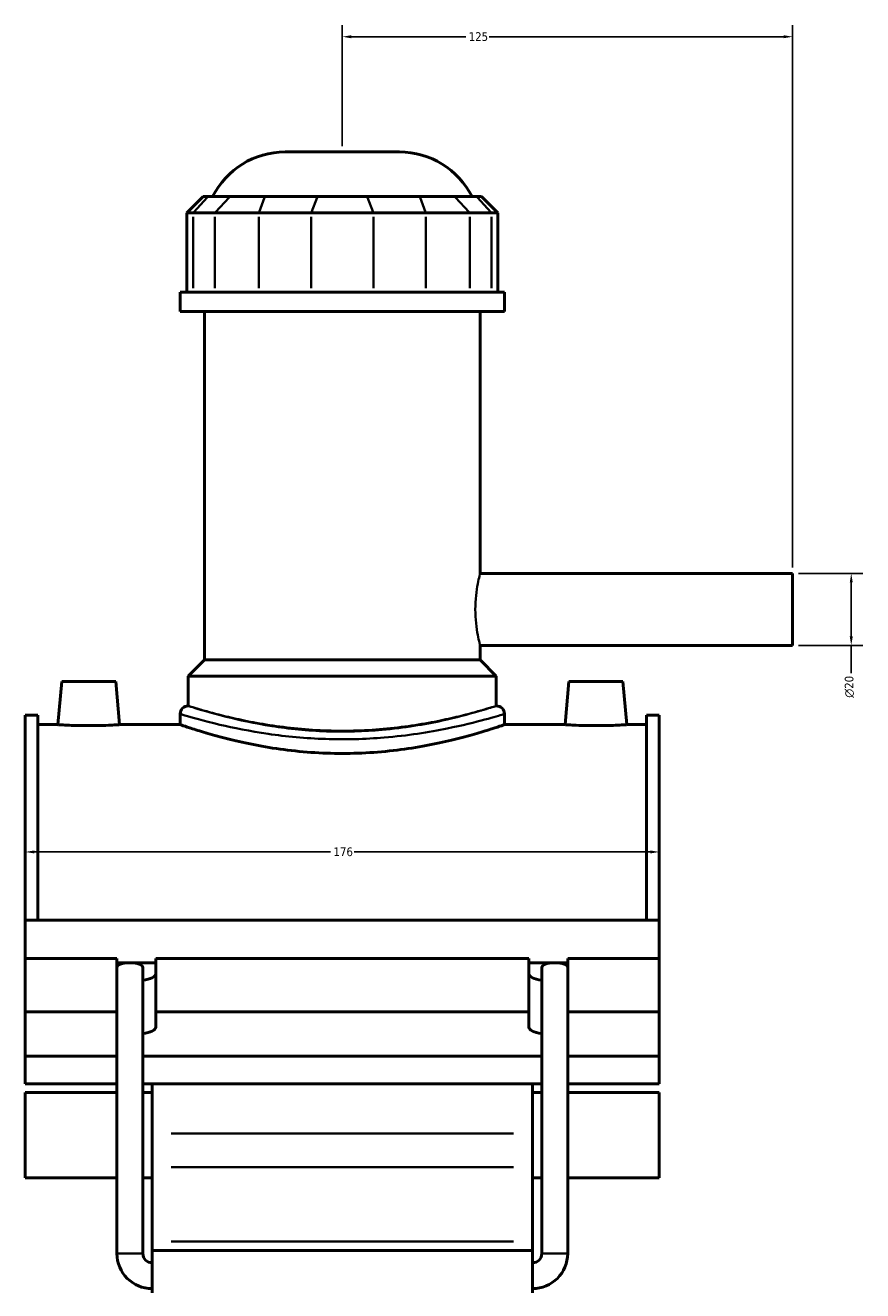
# Model space of a CAD drawing. Header units: millimetres. Extents: x -266 to 987, y -128 to 1189.
# Tile 2 of 7: x -266 to -34, y 314 to 665. Entities that reach past the tile are written whole.
import ezdxf

# ---------------------------------------------------------------- set-up
doc = ezdxf.new("R2010")
doc.units = ezdxf.units.MM
for name, color, linetype, lineweight in [('Dimension (ANSI)', 7, 'Continuous', 25), ('Visible (ANSI)', 7, 'Continuous', 50), ('Visible Narrow (ANSI)', 7, 'Continuous', 35)]:
    doc.layers.add(name, color=color, linetype=linetype, lineweight=lineweight)
doc.styles.add('Note Text (ANSI)', font='tahoma.ttf')
doc.dimstyles.new('Default - mm (ANSI)', dxfattribs={"dimtxt": 2.4, "dimasz": 2.5, "dimexe": 3.175, "dimexo": 1.6002, "dimgap": 0.8, "dimtad": 0, "dimtoh": 1, "dimdec": 0, "dimrnd": 1e-08, "dimzin": 4, "dimdsep": 46, "dimtxsty": 'Note Text (ANSI)', "dimcen": 0.09, "dimdle": 10, "dimclrd": 256, "dimclre": 256, "dimclrt": 5, "dimadec": 1, "dimazin": 1, "dimtfac": 1.27, "dimtofl": 0, "dimtmove": 0, "dimatfit": 3, "dimfxl": 1, "dimtolj": 1, "dimtzin": 4, "dimlwd": -1, "dimlwe": -1, "dimarcsym": 0})

# ---------------------------------------------------------------- blocks, each defined once
blk = doc.blocks.new('*D7')
at = {"layer": 'Defpoints', "color": 0, "transparency": 16777216}
for p in [(-266.45, 436.13), (-90.45, 436.13), (-90.45, 435.64)]:
    blk.add_point(p, dxfattribs=at)
at = {"layer": 'Dimension (ANSI)', "transparency": 16777216}
for p, q in [((-263.95, 435.64), (-181.71, 435.64)), ((-92.95, 435.64), (-175.18, 435.64))]:
    blk.add_line(p, q, dxfattribs=at)
for points in [[(-263.95, 436.06), (-263.95, 435.23), (-266.45, 435.64)], [(-92.95, 436.06), (-92.95, 435.23), (-90.45, 435.64)]]:
    blk.add_solid(points, dxfattribs=at)
at = {"layer": 'Dimension (ANSI)', "color": 5, "transparency": 16777216, "insert": (-180.91, 436.89), "char_height": 2.4, "attachment_point": 1, "style": 'Note Text (ANSI)'}
blk.add_mtext('\\A1;176', dxfattribs=at)
blk = doc.blocks.new('*D8')
at = {"layer": 'Defpoints', "color": 0, "transparency": 16777216}
for p in [(-178.45, 661.99), (-178.45, 629.99), (-53.45, 512.99)]:
    blk.add_point(p, dxfattribs=at)
at = {"layer": 'Dimension (ANSI)', "transparency": 16777216}
for p, q in [((-178.45, 631.59), (-178.45, 665.16)), ((-53.45, 514.59), (-53.45, 665.16)), ((-175.95, 661.99), (-144.18, 661.99)), ((-55.95, 661.99), (-137.71, 661.99))]:
    blk.add_line(p, q, dxfattribs=at)
for points in [[(-175.95, 662.41), (-175.95, 661.57), (-178.45, 661.99)], [(-55.95, 662.41), (-55.95, 661.57), (-53.45, 661.99)]]:
    blk.add_solid(points, dxfattribs=at)
at = {"layer": 'Dimension (ANSI)', "color": 5, "transparency": 16777216, "insert": (-143.38, 663.24), "char_height": 2.4, "attachment_point": 1, "style": 'Note Text (ANSI)'}
blk.add_mtext('\\A1;125', dxfattribs=at)
blk = doc.blocks.new('*D9')
at = {"layer": 'Defpoints', "color": 0, "transparency": 16777216}
for p in [(-53.45, 512.99), (-53.45, 492.99), (-37.18, 492.99)]:
    blk.add_point(p, dxfattribs=at)
at = {"layer": 'Dimension (ANSI)', "transparency": 16777216}
for p, q in [((-51.85, 512.99), (-34, 512.99)), ((-37.18, 510.49), (-37.18, 495.49)), ((-51.85, 492.99), (-34, 492.99)), ((-37.18, 492.99), (-37.18, 485.32))]:
    blk.add_line(p, q, dxfattribs=at)
for points in [[(-37.59, 510.49), (-36.76, 510.49), (-37.18, 512.99)], [(-37.59, 495.49), (-36.76, 495.49), (-37.18, 492.99)]]:
    blk.add_solid(points, dxfattribs=at)
at = {"layer": 'Dimension (ANSI)', "color": 5, "transparency": 16777216, "insert": (-38.98, 478.46), "char_height": 2.4, "attachment_point": 1, "rotation": 90, "style": 'Note Text (ANSI)'}
blk.add_mtext('\\A1;{\\fAIGDT|b0|i0;\\H2.4000;\\ln}\\fTahoma|b0|i0;\\H2.4000;20', dxfattribs=at)

msp = doc.modelspace()

# ---------------------------------------------------------------- linework, layer by layer
at = {"layer": 'Visible (ANSI)'}
for p, q in [((-194.35, 629.99), (-162.55, 629.99)), ((-217.09, 617.6), (-221.59, 613.1)), ((-217.09, 617.6), (-215.72, 617.6)), ((-209.68, 617.6), (-215.72, 617.6)), ((-209.68, 617.6), (-199.93, 617.6)), ((-185.34, 617.6), (-199.93, 617.6)), ((-185.34, 617.6), (-171.56, 617.6)), ((-156.96, 617.6), (-171.56, 617.6)), ((-156.96, 617.6), (-147.22, 617.6)), ((-141.17, 617.6), (-147.22, 617.6)), ((-141.17, 617.6), (-139.8, 617.6)), ((-139.8, 617.6), (-135.3, 613.1)), ((-219.88, 613.1), (-221.59, 613.1)), ((-221.59, 613.1), (-221.59, 591.05)), ((-219.88, 613.1), (-213.83, 613.1)), ((-201.66, 613.1), (-213.83, 613.1)), ((-201.66, 613.1), (-187.06, 613.1)), ((-169.84, 613.1), (-187.06, 613.1)), ((-169.84, 613.1), (-155.24, 613.1)), ((-143.06, 613.1), (-155.24, 613.1)), ((-143.06, 613.1), (-137.01, 613.1)), ((-135.3, 613.1), (-137.01, 613.1)), ((-135.3, 613.1), (-135.3, 591.05)), ((-133.45, 591.05), (-223.45, 591.05)), ((-223.45, 585.74), (-223.45, 591.05)), ((-133.45, 585.74), (-133.45, 591.05)), ((-133.45, 585.74), (-223.45, 585.74)), ((-216.7, 488.99), (-216.7, 585.74)), ((-140.2, 512.99), (-140.2, 585.74)), ((-140.2, 512.99), (-53.45, 512.99)), ((-53.45, 492.99), (-53.45, 512.99)), ((-140.2, 488.99), (-140.2, 492.99)), ((-140.2, 492.99), (-53.45, 492.99)), ((-216.7, 488.99), (-221.2, 484.49)), ((-140.2, 488.99), (-216.7, 488.99)), ((-140.2, 488.99), (-135.7, 484.49)), ((-256.35, 482.99), (-257.4, 470.99)), ((-256.35, 482.99), (-241.35, 482.99)), ((-241.35, 482.99), (-240.3, 470.99)), ((-135.7, 484.49), (-221.2, 484.49)), ((-221.2, 476.21), (-221.2, 484.49)), ((-135.7, 476.21), (-135.7, 484.49)), ((-115.55, 482.99), (-116.6, 470.99)), ((-100.55, 482.99), (-115.55, 482.99)), ((-100.55, 482.99), (-99.5, 470.99)), ((-266.45, 416.69), (-266.45, 473.6)), ((-262.93, 473.6), (-266.45, 473.6)), ((-262.93, 473.6), (-262.93, 416.69)), ((-262.93, 470.99), (-257.4, 470.99)), ((-240.3, 470.99), (-223.45, 470.99)), ((-223.45, 473.96), (-223.45, 470.99)), ((-133.45, 473.96), (-133.45, 470.99)), ((-133.45, 470.99), (-116.6, 470.99)), ((-99.5, 470.99), (-93.97, 470.99)), ((-93.97, 473.6), (-93.97, 416.69)), ((-90.45, 473.6), (-93.97, 473.6)), ((-90.45, 416.69), (-90.45, 473.6)), ((-266.45, 416.69), (-90.45, 416.69)), ((-266.45, 406.08), (-266.45, 416.69)), ((-90.45, 406.08), (-90.45, 416.69)), ((-266.45, 406.08), (-241.05, 406.08)), ((-266.45, 391.28), (-266.45, 406.08)), ((-241.05, 391.28), (-241.05, 406.08)), ((-241.05, 404.85), (-238.41, 404.85)), ((-236.4, 404.85), (-230.25, 404.85)), ((-230.25, 406.08), (-230.25, 391.28)), ((-230.25, 406.08), (-126.65, 406.08)), ((-126.65, 391.28), (-126.65, 406.08)), ((-126.65, 404.85), (-120.49, 404.85)), ((-118.48, 404.85), (-115.85, 404.85)), ((-115.85, 406.08), (-115.85, 391.28)), ((-115.85, 406.08), (-90.45, 406.08)), ((-90.45, 391.28), (-90.45, 406.08)), ((-241.01, 324.15), (-241.01, 403.59)), ((-233.81, 324.15), (-233.81, 403.59)), ((-123.09, 324.15), (-123.09, 403.59)), ((-115.89, 324.15), (-115.89, 403.59)), ((-266.45, 391.28), (-241.05, 391.28)), ((-266.45, 378.97), (-266.45, 391.28)), ((-241.05, 386.97), (-241.05, 391.28)), ((-230.25, 391.28), (-230.25, 386.97)), ((-230.25, 391.28), (-126.65, 391.28)), ((-126.65, 386.97), (-126.65, 391.28)), ((-115.85, 391.28), (-115.85, 386.97)), ((-115.85, 391.28), (-90.45, 391.28)), ((-90.45, 391.28), (-90.45, 378.97)), ((-241.01, 378.97), (-266.45, 378.97)), ((-266.45, 378.97), (-266.45, 371.28)), ((-123.09, 378.97), (-233.81, 378.97)), ((-90.45, 378.97), (-115.89, 378.97)), ((-90.45, 371.28), (-90.45, 378.97)), ((-266.45, 371.28), (-241.01, 371.28)), ((-233.81, 371.28), (-123.09, 371.28)), ((-231.25, 371.28), (-231.25, 357.5)), ((-125.65, 357.5), (-125.65, 371.28)), ((-115.89, 371.28), (-90.45, 371.28)), ((-266.45, 368.87), (-266.45, 345.16)), ((-266.45, 368.87), (-241.01, 368.87)), ((-233.81, 368.87), (-231.25, 368.87)), ((-125.65, 368.87), (-123.09, 368.87)), ((-115.89, 368.87), (-90.45, 368.87)), ((-90.45, 345.16), (-90.45, 368.87)), ((-231.25, 357.5), (-231.25, 348.15)), ((-125.65, 348.15), (-125.65, 357.5)), ((-231.25, 327.52), (-231.25, 348.15)), ((-125.65, 348.15), (-125.65, 327.52)), ((-266.45, 345.16), (-241.01, 345.16)), ((-233.81, 345.16), (-231.25, 345.16)), ((-125.65, 345.16), (-123.09, 345.16)), ((-115.89, 345.16), (-90.45, 345.16)), ((-231.25, 324.96), (-231.25, 327.52)), ((-125.65, 327.52), (-125.65, 324.96)), ((-231.25, 324.96), (-231.25, 313.27)), ((-231.25, 324.96), (-125.65, 324.96)), ((-125.65, 313.27), (-125.65, 324.96))]:
    msp.add_line(p, q, dxfattribs=at)
for centre, radius, start, end in [((-194.35, 607.49), 22.5, 90, 153.2991), ((-162.55, 607.49), 22.5, 26.7009, 90), ((-221.2, 473.96), 2.25, 90, 180), ((-135.7, 473.96), 2.25, 0, 90), ((-231.25, 324.15), 9.76, 180, 270), ((-231.25, 324.15), 2.56, 180, 270), ((-125.65, 324.15), 9.76, 270, 0), ((-125.65, 324.15), 2.56, 270, 0)]:
    msp.add_arc(centre, radius, start, end, dxfattribs=at)
for centre, major_axis, ratio, start_param, end_param in [((-237.41, 403.59), (3.6, 0), 0.36397, 1.853028, 3.141593), ((-237.41, 403.59), (3.6, 0), 0.36397, 1.288564, 1.853028), ((-237.41, 403.59), (3.6, 0), 0.36397, 0, 1.288564), ((-119.49, 403.59), (3.6, 0), 0.36397, 1.853028, 3.141593), ((-119.49, 403.59), (3.6, 0), 0.36397, 1.288564, 1.853028), ((-119.49, 403.59), (3.6, 0), 0.36397, 0, 1.288564), ((-235.65, 401.77), (-5.4, 0), 0.34202, 0, 0.121791), ((-235.65, 401.77), (5.4, 0), 0.34202, 5.060094, 6.283185), ((-121.25, 401.77), (-5.4, 0), 0.34202, 0, 1.223092), ((-121.25, 401.77), (5.4, 0), 0.34202, 6.161394, 6.283185), ((-235.65, 386.97), (-5.4, 0), 0.34202, 0, 0.121791), ((-235.65, 386.97), (5.4, 0), 0.34202, 5.060094, 6.283185), ((-121.25, 386.97), (-5.4, 0), 0.34202, 0, 1.223092), ((-121.25, 386.97), (5.4, 0), 0.34202, 6.161394, 6.283185)]:
    msp.add_ellipse(centre, major_axis=major_axis, ratio=ratio, start_param=start_param, end_param=end_param, dxfattribs=at)
for points, knots in [([(-240.3, 470.99), (-240.3, 470.99), (-240.51, 470.98), (-241.38, 470.92), (-242.04, 470.88), (-243.55, 470.81), (-244.52, 470.78), (-246.62, 470.72), (-247.77, 470.71), (-249.92, 470.71), (-251.07, 470.72), (-253.18, 470.78), (-254.14, 470.81), (-255.66, 470.88), (-256.31, 470.92), (-257.18, 470.98), (-257.4, 470.99), (-257.4, 470.99)], [1.290507, 1.290507, 1.290507, 1.290507, 1.613027, 1.613027, 1.935547, 1.935547, 2.25828, 2.25828, 2.581013, 2.581013, 2.903746, 2.903746, 3.226479, 3.226479, 3.548999, 3.548999, 3.87152, 3.87152, 3.87152, 3.87152]), ([(-133.45, 470.99), (-133.45, 470.99), (-133.72, 470.89), (-134.87, 470.5), (-135.75, 470.21), (-138.05, 469.47), (-139.48, 469.02), (-142.78, 468.06), (-144.64, 467.55), (-148.61, 466.55), (-150.86, 466.03), (-155.75, 465.05), (-158.39, 464.59), (-163.93, 463.81), (-166.82, 463.5), (-172.66, 463.09), (-175.6, 462.99), (-181.3, 462.99), (-184.24, 463.09), (-190.07, 463.5), (-192.97, 463.81), (-198.5, 464.59), (-201.15, 465.05), (-206.04, 466.03), (-208.28, 466.55), (-212.25, 467.55), (-214.12, 468.06), (-217.41, 469.02), (-218.84, 469.47), (-221.15, 470.21), (-222.02, 470.5), (-223.17, 470.89), (-223.45, 470.99), (-223.45, 470.99)], [6.84155, 6.84155, 6.84155, 6.84155, 7.696514, 7.696514, 8.551479, 8.551479, 9.406444, 9.406444, 10.261408, 10.261408, 11.116831, 11.116831, 11.972254, 11.972254, 12.827677, 12.827677, 13.683099, 13.683099, 14.538522, 14.538522, 15.393945, 15.393945, 16.249367, 16.249367, 17.10479, 17.10479, 17.959755, 17.959755, 18.814719, 18.814719, 19.669684, 19.669684, 20.524649, 20.524649, 20.524649, 20.524649]), ([(-99.5, 470.99), (-99.5, 470.99), (-99.71, 470.98), (-100.58, 470.92), (-101.24, 470.88), (-102.75, 470.81), (-103.72, 470.78), (-105.82, 470.72), (-106.97, 470.71), (-108.05, 470.71), (-109.12, 470.71), (-110.27, 470.72), (-112.38, 470.78), (-113.34, 470.81), (-114.86, 470.88), (-115.51, 470.92), (-116.38, 470.98), (-116.6, 470.99), (-116.6, 470.99)], [3.87152, 3.87152, 3.87152, 3.87152, 4.19404, 4.19404, 4.51656, 4.51656, 4.839293, 4.839293, 5.162026, 5.162026, 5.162026, 5.484759, 5.484759, 5.807492, 5.807492, 6.130013, 6.130013, 6.452533, 6.452533, 6.452533, 6.452533])]:
    msp.add_open_spline(points, degree=3, knots=knots, dxfattribs=at)
at = {"layer": 'Visible Narrow (ANSI)'}
for p, q in [((-215.93, 617.37), (-219.67, 613.32)), ((-213.63, 613.32), (-209.88, 617.37)), ((-200.02, 617.37), (-201.57, 613.32)), ((-185.42, 617.37), (-186.97, 613.32)), ((-171.47, 617.37), (-169.92, 613.32)), ((-156.87, 617.37), (-155.32, 613.32)), ((-147.01, 617.37), (-143.27, 613.32)), ((-140.96, 617.37), (-137.22, 613.32)), ((-219.88, 592.15), (-219.88, 612)), ((-213.83, 612), (-213.83, 592.15)), ((-201.66, 592.15), (-201.66, 612)), ((-187.06, 612), (-187.06, 592.15)), ((-169.84, 592.15), (-169.84, 612)), ((-155.24, 612), (-155.24, 592.15)), ((-143.06, 592.15), (-143.06, 612)), ((-137.01, 612), (-137.01, 592.15)), ((-130.93, 357.5), (-225.97, 357.5)), ((-225.97, 348.15), (-130.93, 348.15)), ((-225.97, 327.52), (-130.93, 327.52)), ((-233.85, 324.15), (-240.96, 324.15)), ((-123.04, 324.15), (-115.93, 324.15))]:
    msp.add_line(p, q, dxfattribs=at)
for points, knots in [([(-140.2, 492.99), (-140.2, 492.99), (-140.27, 493.24), (-140.51, 494.27), (-140.69, 495.03), (-141.02, 496.8), (-141.2, 497.92), (-141.46, 500.39), (-141.53, 501.73), (-141.53, 504.25), (-141.46, 505.59), (-141.2, 508.06), (-141.02, 509.18), (-140.69, 510.95), (-140.51, 511.71), (-140.27, 512.74), (-140.2, 512.99), (-140.2, 512.99)], [1.514359, 1.514359, 1.514359, 1.514359, 1.892917, 1.892917, 2.271475, 2.271475, 2.650097, 2.650097, 3.028719, 3.028719, 3.40734, 3.40734, 3.785962, 3.785962, 4.16452, 4.16452, 4.543078, 4.543078, 4.543078, 4.543078]), ([(-135.7, 476.21), (-135.7, 476.21), (-135.96, 476.13), (-137.05, 475.79), (-137.88, 475.53), (-140.07, 474.89), (-141.42, 474.51), (-144.56, 473.68), (-146.33, 473.23), (-150.11, 472.37), (-152.24, 471.92), (-156.89, 471.07), (-159.41, 470.67), (-164.67, 470.01), (-167.41, 469.74), (-172.95, 469.39), (-175.74, 469.3), (-181.15, 469.3), (-183.94, 469.39), (-189.48, 469.74), (-192.23, 470.01), (-197.49, 470.67), (-200, 471.07), (-204.66, 471.92), (-206.79, 472.37), (-210.56, 473.23), (-212.34, 473.68), (-215.47, 474.51), (-216.83, 474.89), (-219.02, 475.53), (-219.85, 475.79), (-220.94, 476.13), (-221.2, 476.21), (-221.2, 476.21)], [6.489343, 6.489343, 6.489343, 6.489343, 7.300363, 7.300363, 8.111383, 8.111383, 8.922402, 8.922402, 9.733422, 9.733422, 10.544738, 10.544738, 11.356054, 11.356054, 12.16737, 12.16737, 12.978686, 12.978686, 13.790003, 13.790003, 14.601319, 14.601319, 15.412635, 15.412635, 16.223951, 16.223951, 17.034971, 17.034971, 17.84599, 17.84599, 18.65701, 18.65701, 19.46803, 19.46803, 19.46803, 19.46803]), ([(-135.7, 476.21), (-135.7, 476.21), (-135.84, 476.16), (-136.83, 475.84), (-138.45, 475.32), (-143.39, 473.89), (-146.76, 472.97), (-155.57, 471.06), (-161.28, 470.09), (-172.41, 469.11), (-177.68, 468.95), (-188.13, 469.32), (-193.29, 469.86), (-202.82, 471.34), (-207.16, 472.29), (-215.12, 474.29), (-218.32, 475.29), (-220.77, 476.07), (-221.19, 476.21), (-221.19, 476.21)], [20.509994, 20.509994, 20.509994, 20.509994, 21.114366, 21.114366, 22.665815, 22.665815, 24.284856, 24.284856, 26.215722, 26.215722, 27.792007, 27.792007, 29.404993, 29.404993, 31.073173, 31.073173, 33.132908, 33.132908, 34.183327, 34.183327, 34.183327, 34.183327]), ([(-223.44, 473.96), (-223.44, 473.96), (-223, 473.82), (-220.42, 473.06), (-217.05, 472.07), (-208.67, 470.1), (-204.11, 469.17), (-194.07, 467.71), (-188.64, 467.19), (-177.64, 466.83), (-172.09, 466.97), (-160.37, 467.94), (-154.36, 468.9), (-145.1, 470.78), (-141.54, 471.68), (-136.35, 473.08), (-134.63, 473.6), (-133.59, 473.91), (-133.45, 473.96), (-133.45, 473.96)], [-34.183327, -34.183327, -34.183327, -34.183327, -33.132908, -33.132908, -31.073173, -31.073173, -29.404993, -29.404993, -27.792007, -27.792007, -26.215722, -26.215722, -24.284856, -24.284856, -22.665815, -22.665815, -21.114366, -21.114366, -20.509994, -20.509994, -20.509994, -20.509994])]:
    msp.add_open_spline(points, degree=3, knots=knots, dxfattribs=at)

# ---------------------------------------------------------------- dimensions: what is measured, and where the dimension line sits
at = {"layer": 'Dimension (ANSI)'}
for base, p1, p2, override, picture, middle in [((-178.45, 661.99), (-53.45, 512.99), (-178.45, 629.99), {"dimgap": 0.8, "dimtoh": 0, "dimdec": 0, "dimtol": 0, "dimlim": 0, "dimtp": 0, "dimtm": 0, "dimtdec": 2, "dimatfit": 1}, '*D8', (-140.95, 661.99)), ((-90.45, 435.64), (-266.45, 436.13), (-90.45, 436.13), {"dimgap": 0.8, "dimtoh": 0, "dimdec": 0, "dimse1": 1, "dimse2": 1, "dimtol": 0, "dimlim": 0, "dimtp": 0, "dimtm": 0, "dimtdec": 2, "dimatfit": 1}, '*D7', (-178.45, 435.64))]:
    dim = msp.add_linear_dim(base=base, p1=p1, p2=p2, angle=180, dimstyle='Default - mm (ANSI)', override=override, dxfattribs=at)
    dim.commit()
    dim.dimension.update_dxf_attribs({"geometry": picture, "text_midpoint": middle, "dimtype": 160})
dim = msp.add_linear_dim(base=(-37.18, 492.99), p1=(-53.45, 512.99), p2=(-53.45, 492.99), angle=90, text='{\\fAIGDT|b0|i0;\\H2.4000;\\ln}\\fTahoma|b0|i0;\\H2.4000;<>', dimstyle='Default - mm (ANSI)', override={"dimgap": 0.8, "dimtoh": 0, "dimdec": 0, "dimtol": 0, "dimlim": 0, "dimtp": 0, "dimtm": 0, "dimtdec": 2, "dimatfit": 2}, dxfattribs=at)
dim.commit()
dim.dimension.update_dxf_attribs({"geometry": '*D9', "text_midpoint": (-37.18, 481.49), "dimtype": 160})

doc.saveas('drawing.dxf')
